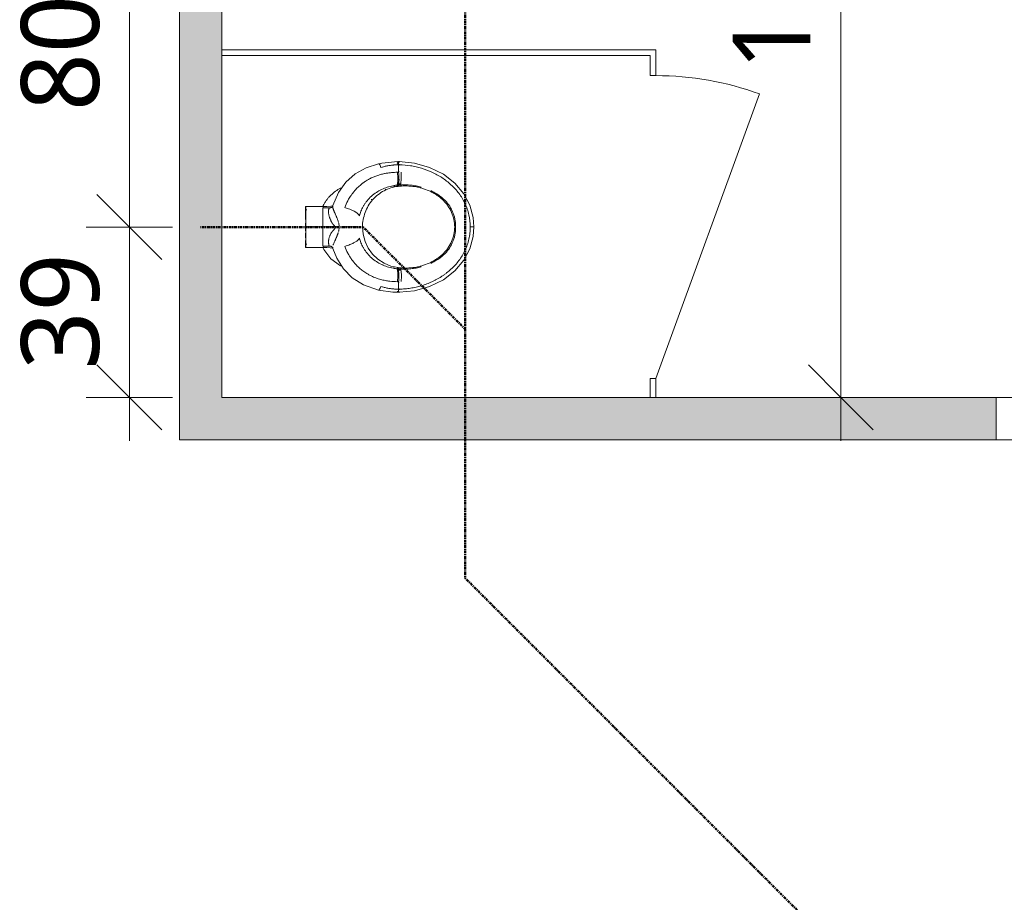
# Model space of a CAD drawing. Header units: millimetres. Extents: x -15787 to 43305, y -34460 to 16025.
# Tile 22 of 44: x 3602 to 5878, y -466 to 1575. Entities that reach past the tile are written whole.
import ezdxf

# ---------------------------------------------------------------- set-up
doc = ezdxf.new("R2010")
doc.units = ezdxf.units.MM
doc.linetypes.add('Centre', pattern=[12.5, 2.5, -1.875, 6.25, -1.875])
for name, color, linetype, lineweight in [('A-ANNO-DIMS', 211, 'Continuous', 9), ('A-ANNO-DIMS-100', 211, 'Continuous', 9), ('A-DETL', 90, 'Continuous', 50), ('A-DETL-GENF', 92, 'Continuous', 9), ('A-DOOR', 31, 'Continuous', 13), ('A-DOOR-FRAM', 31, 'Continuous', 13), ('A-WALL-PATT', 111, 'Continuous', 9), ('G-IMPT', 8, 'Continuous', 9), ('I-WALL', 2, 'Continuous', 9), ('P-SANR-FIXT', 6, 'Continuous', 9)]:
    doc.layers.add(name, color=color, linetype=linetype, lineweight=lineweight)
doc.styles.add('Trebuchet MS', font='trebuc.ttf', dxfattribs={"height": 180})
doc.dimstyles.new('Cotes100e_Intérieur', dxfattribs={"dimscale": 304.8, "dimtxt": 185.571163, "dimasz": 0.492126, "dimexe": 0.328084, "dimexo": 0.0625, "dimgap": 0.065617, "dimtad": 1, "dimdec": 0, "dimlfac": 0.1, "dimzin": 0, "dimdsep": 46, "dimtxsty": 'Trebuchet MS', "dimblk1": 'OBLIQUE', "dimblk2": 'OBLIQUE', "dimsah": 1, "dimcen": 0.09, "dimdle": 0.328084, "dimazin": 0, "dimtfac": 1, "dimtdec": 4, "dimtix": 1, "dimtmove": 0, "dimatfit": 3, "dimfxl": 0.328084, "dimfxlon": 1, "dimtvp": 1, "dimtolj": 1, "dimtzin": 0, "dimarcsym": 2})

# ---------------------------------------------------------------- blocks, each defined once
blk = doc.blocks.new('PINT_ occulus - P90 occulus rectangle-8161178-RDC_Réseaux')
at = {"layer": 'A-DOOR', "color": 23}
blk.add_line((-465, 979), (-465, 49), dxfattribs=at)
blk.add_arc((-465, 49), 930, 360, 90, dxfattribs=at)
at = {"layer": 'A-DOOR-FRAM', "color": 23}
for p, q in [((-515, 49), (-465, 49)), ((-515, -49), (-515, 49)), ((-465, 49), (-465, 9)), ((465, 49), (515, 49)), ((465, 9), (465, 49)), ((515, 49), (515, -49)), ((-465, 9), (-450, 9)), ((-450, 9), (-450, -49)), ((450, -49), (450, 9)), ((450, 9), (465, 9)), ((-450, -49), (-515, -49)), ((515, -49), (450, -49))]:
    blk.add_line(p, q, dxfattribs=at)
blk = doc.blocks.new('WC MATERNELLE POR_Contour21_P2564_BIM_FR - P256401 - CONTOUR 21 Cuvette indépendante enfant-7598413-RDC_Réseaux')
at = {"layer": 'G-IMPT', "color": 30}
for p, q in [((-21.3, 0), (-14, 0)), ((21.3, 0), (31.1, 0)), ((-47.5, -40), (-47.5, 0)), ((-47.5, -40), (-47.5, 0)), ((-47.5, -40), (-47.5, -20.1)), ((47.5, 0), (47.5, -24.1)), ((-47.5, -40.2), (-47.5, -40)), ((-44.2, -55.5), (-44.2, -40)), ((44.2, -40), (44.2, -55.5)), ((47.5, -24.1), (47.5, -39)), ((47.5, -39), (47.5, -40)), ((47.5, -40), (47.5, -40.2))]:
    blk.add_line(p, q, dxfattribs=at)
at = {"layer": 'G-IMPT', "color": 30, "flags": 128}
for points in [[(-40, -3), (-40, -2.3), (-40, -1.5), (-40, -0.8), (-40, 0)], [(-40, 0), (-40, -0.8), (-40, -1.5), (-40, -2.3), (-40, -3)], [(40, 0), (40, -0.8), (40, -1.5), (40, -2.3), (40, -3)], [(40, -3), (40, -2.3), (40, -1.5), (40, -0.8), (40, 0)], [(-47.5, -40.1), (-47.7, -48.8), (-48.2, -57.1), (-48.6, -62.6)], [(48.6, -63), (48.3, -58.3), (47.7, -49.2), (47.5, -40.8), (47.5, -40.1)], [(-146, -168.7), (-133.8, -133.8), (-117.5, -107.8), (-96.8, -87.4), (-71.9, -71.9), (-49.8, -63.2)], [(-49.8, -63.2), (-49.1, -62.9), (-47.2, -61.8), (-46, -60.6), (-45.1, -59.3)], [(-44.2, -55.6), (-44.6, -58), (-45.2, -59.4)], [(45.2, -59.4), (44.4, -57.5), (44.2, -55.6)], [(45.1, -59.3), (46.1, -60.7), (48, -62.3), (48.9, -62.9), (49.8, -63.2)], [(49.8, -63.2), (79.4, -75.8), (103.6, -93.1), (122.6, -114.6), (136.7, -140), (146, -168.7)], [(-146, -168.7), (-150.7, -201.8), (-151, -213.4)], [(151, -213.4), (147.6, -176.2), (146, -168.7)], [(-151, -215.9), (-147.5, -252), (-137.6, -286.7), (-121.8, -318.4), (-101.2, -345.1), (-77, -365.6), (-50.2, -379.7), (-21.7, -387.4), (0, -389)], [(151, -215.9), (147.5, -252), (137.6, -286.7), (121.8, -318.4), (101.2, -345.1), (77, -365.6), (50.2, -379.7), (21.7, -387.4), (0, -389)]]:
    blk.add_lwpolyline(points, dxfattribs=at)
at = {"layer": 'P-SANR-FIXT', "color": 30}
for p, q in [((-47.5, -40), (-45.2, -40.2)), ((-45.2, -40.2), (-43.9, -40.3)), ((-44.2, -55.6), (-44, -54.9)), ((-90.5, -82.6), (-89.8, -81.2)), ((-126.4, -220.9), (-122.1, -221.1)), ((-113.3, -221.3), (-109.2, -221.3)), ((-99.9, -215), (-100.1, -212.3)), ((-99.5, -219.9), (-99.9, -215)), ((99.9, -215), (99.5, -219.5)), ((109.1, -215.9), (113.3, -215.8)), ((113.3, -215.8), (117.6, -215.7)), ((117.6, -215.7), (122.1, -215.4)), ((122.1, -215.4), (126.5, -215))]:
    blk.add_line(p, q, dxfattribs=at)
at = {"layer": 'P-SANR-FIXT', "color": 30, "flags": 128}
for points in [[(-89.5, -80.6), (-73.9, -58.5), (-52.3, -42), (-47.8, -39.7)], [(0, -40), (-14.5, -40), (-27.6, -40), (-37.8, -40), (-43.5, -40), (-43.4, -40)], [(-11.8, -40), (-8.8, -39.9), (0, -39.6)], [(0, -68.6), (0, -54.3), (0, -40)], [(45.1, -90.7), (43.1, -96.4), (41, -101.9), (38.8, -107.1), (36.5, -111.9), (34.1, -116), (31.9, -119.2), (29.7, -121.7), (27.8, -123.3), (26, -124.4)], [(-93.9, -213.7), (-90.3, -197), (-83.7, -181.3), (-74.4, -167), (-62.6, -154.7), (-48.8, -144.8), (-33.3, -137.6), (-16.9, -132.9), (0, -131.1)], [(146, -168.8), (145.7, -169.8), (144.5, -171), (142.6, -172.1), (140.1, -173.1), (137.3, -174.1)], [(-96.7, -210.7), (-97.8, -211.5), (-99.5, -212.2), (-102, -212.7), (-105.1, -213), (-109, -213.2), (-113.2, -213.1), (-117.6, -212.9), (-122, -212.5), (-126.5, -212.1)], [(-122.1, -221.1), (-117.7, -221.3), (-113.3, -221.3)], [(-109.2, -221.3), (-105.5, -221), (-102.3, -220.6), (-100, -220.1)], [(-100, -220.1), (-98.4, -219.5), (-97.3, -218.8)], [(126.5, -212.1), (122, -212.5), (117.6, -212.9), (113.2, -213.1), (109, -213.2), (105.1, -213), (102, -212.7), (99.5, -212.2), (97.8, -211.5), (96.7, -210.7)], [(97, -213.5), (96.9, -212.9), (96.8, -212.4), (96.8, -211.8), (96.7, -211.3)], [(97, -213.5), (98.1, -214.2), (99.7, -214.8), (102.1, -215.3), (105.3, -215.7), (109.1, -215.9)]]:
    blk.add_lwpolyline(points, dxfattribs=at)
at = {"layer": 'P-SANR-FIXT', "color": 30}
for points, knots in [([(-47.5, 0), (-47.5, 0), (-46.6, 0), (-41.9, 0), (-36, 0), (-31.8, 0)], [0, 0, 0, 0, 0.1428571, 0.2857143, 0.5161858, 0.5161858, 0.5161858, 0.5161858]), ([(-31.1, 0), (-31.2, 0), (-33.1, 0), (-36.4, 0), (-39.4, 0), (-40, 0), (-40, 0)], [0.5654427, 0.5654427, 0.5654427, 0.5654427, 0.5714286, 0.7142857, 0.8571429, 1, 1, 1, 1]), ([(31.1, 0), (31.2, 0), (32.6, 0), (34.6, 0), (36.6, 0), (37.8, 0), (38.8, 0), (39.7, 0), (40, 0), (40, 0)], [0.5654045, 0.5654045, 0.5654045, 0.5654045, 0.5714286, 0.6785714, 0.7321429, 0.7857143, 0.8392857, 0.8928571, 1, 1, 1, 1]), ([(31.5, 0), (33.2, 0), (38.6, 0), (45.5, 0), (47.5, 0), (47.5, 0)], [0.478336, 0.478336, 0.478336, 0.478336, 0.5714286, 0.7857143, 1, 1, 1, 1]), ([(0, -0.2), (-3.9, -0.2), (-9.9, -0.3), (-17.4, -0.4), (-22.8, -0.4), (-27.9, -0.5), (-32.6, -0.5), (-37, -0.4), (-41.9, -0.4), (-46.4, -0.2), (-47.5, -0.1), (-47.5, 0)], [0, 0, 0, 0, 0.166667, 0.25, 0.333333, 0.416667, 0.5, 0.583333, 0.666667, 0.833333, 1, 1, 1, 1]), ([(-40, 0), (-40, -0.1), (-39.8, -0.1), (-38.4, -0.2), (-35.1, -0.4), (-31, -0.4), (-28.7, -0.4)], [0, 0, 0, 0, 0.0833333, 0.1666667, 0.3333333, 0.4904274, 0.4904274, 0.4904274, 0.4904274]), ([(0, -0.2), (4, -0.2), (9.9, -0.3), (17.4, -0.4), (22.8, -0.4), (27.9, -0.5), (32.7, -0.5), (36.2, -0.4), (38.8, -0.4), (41.2, -0.4), (43.7, -0.3), (45.9, -0.2), (47.2, -0.1), (47.5, -0.1), (47.5, 0)], [0, 0, 0, 0, 0.166667, 0.25, 0.333333, 0.416667, 0.5, 0.583333, 0.625, 0.666667, 0.75, 0.833333, 0.916667, 1, 1, 1, 1]), ([(0, -39.6), (0, -38.2), (0, -35.3), (0, -29.5), (0, -22.2), (0, -12), (0, -4.6), (0, -0.2)], [0, 0, 0, 0, 0.111111, 0.222222, 0.444444, 0.666667, 1, 1, 1, 1]), ([(40, 0), (40, -0.1), (39.4, -0.1), (36.8, -0.3), (34, -0.4), (32.3, -0.4), (31.3, -0.4)], [0, 0, 0, 0, 0.1428571, 0.2857143, 0.3571429, 0.4285714, 0.4285714, 0.4285714, 0.4285714]), ([(8.8, -39.9), (8.2, -39.8), (6.8, -39.8), (3.9, -39.7), (1.6, -39.6), (0, -39.6)], [0.8333333, 0.8333333, 0.8333333, 0.8333333, 0.875, 0.9166667, 1, 1, 1, 1]), ([(0, -40), (2.5, -40), (7.5, -40), (14.5, -40), (20.2, -40), (24.6, -40), (27.6, -40), (30.5, -40), (33.2, -40), (35.7, -40), (37.8, -40), (39.7, -40), (41.3, -40), (42.6, -40), (43.6, -40), (44.2, -40), (44.2, -40), (43.8, -40), (43.4, -40), (43.4, -40)], [0, 0, 0, 0, 0.0555556, 0.1111111, 0.1666667, 0.1944444, 0.2222222, 0.25, 0.2777778, 0.3055556, 0.3333333, 0.3611111, 0.3888889, 0.4166667, 0.4444444, 0.4791667, 0.5138889, 0.5486111, 0.5555556, 0.5555556, 0.5555556, 0.5555556]), ([(11.7, -40), (11.4, -40), (10.5, -39.9), (9.5, -39.9), (8.8, -39.9)], [0.76437157, 0.76437157, 0.76437157, 0.76437157, 0.79166667, 0.83333333, 0.83333333, 0.83333333, 0.83333333]), ([(47.5, -40), (47.5, -40), (47.1, -40.1), (45.7, -40.2), (44.4, -40.2), (43.9, -40.3)], [0, 0, 0, 0, 0.0833333, 0.1666667, 0.2109283, 0.2109283, 0.2109283, 0.2109283]), ([(90.4, -82.5), (90.1, -81.9), (87.9, -77.1), (83, -68.8), (75.6, -60), (68.9, -53.7), (63.7, -49.4), (58.2, -45.5), (52.8, -42.3), (49.3, -40.4), (47.7, -39.7)], [0.5469356, 0.5469356, 0.5469356, 0.5469356, 0.5555556, 0.6111111, 0.6666667, 0.6944444, 0.7222222, 0.75, 0.7777778, 0.7985871, 0.7985871, 0.7985871, 0.7985871]), ([(-44, -54.9), (-43.9, -54.6), (-43.5, -54.2), (-42.7, -53.8), (-42.1, -53.5), (-41.4, -53.4), (-40.5, -53.3), (-39.4, -53.3), (-37.8, -53.2), (-36.5, -53.1), (-35.3, -53), (-34.4, -53), (-33.9, -53.1), (-33.5, -53.1), (-33.1, -53.1), (-32.6, -53.1), (-31.6, -53.2), (-30.3, -53.2), (-28.6, -53.5), (-26.6, -53.9), (-24.2, -54.7), (-21.5, -55.7), (-18.6, -56.8), (-16.2, -57.9), (-14.4, -58.8), (-13.1, -59.7), (-12.2, -60.3), (-11.6, -60.9), (-11, -61.3), (-10.6, -61.7), (-10.3, -61.8), (-10.1, -62), (-9.9, -62.1), (-9.6, -62.4), (-9.2, -62.7), (-8.5, -63.3), (-7.6, -64.1), (-6.5, -65.1), (-5.4, -66.1), (-4.5, -66.8), (-4, -67.2), (-3.7, -67.4), (-3.4, -67.6), (-3, -67.8), (-2.5, -68.1), (-2, -68.3), (-1.3, -68.6), (-0.6, -68.7), (-0.2, -68.6), (0, -68.6)], [0, 0, 0, 0, 0.0625, 0.09375, 0.125, 0.15625, 0.1875, 0.25, 0.28125, 0.3125, 0.34375, 0.359375, 0.367188, 0.375, 0.382812, 0.390625, 0.40625, 0.4375, 0.46875, 0.5, 0.53125, 0.5625, 0.59375, 0.625, 0.65625, 0.6875, 0.703125, 0.71875, 0.734375, 0.742188, 0.746094, 0.75, 0.753906, 0.757812, 0.765625, 0.78125, 0.796875, 0.8125, 0.84375, 0.859375, 0.867188, 0.875, 0.882812, 0.890625, 0.90625, 0.921875, 0.9375, 0.96875, 1, 1, 1, 1]), ([(-42, -63.6), (-41.2, -63.8), (-39.6, -64.4), (-36.7, -65.6), (-33.9, -66.8), (-31.5, -67.9), (-30.2, -68.5), (-29.6, -68.8)], [0.375, 0.375, 0.375, 0.375, 0.4375, 0.5, 0.5625, 0.59375, 0.625, 0.625, 0.625, 0.625]), ([(22, -55.3), (21.3, -55.5), (19.9, -56), (17.7, -56.9), (16, -57.7), (14.7, -58.4), (13.7, -58.8), (12.9, -59.2), (11.9, -59.7), (11, -60.1), (10.1, -60.6), (9.4, -61), (8.8, -61.4), (8.2, -61.9), (7.8, -62.2), (7.3, -62.6), (6.7, -63.1), (5.8, -63.9), (4.5, -65), (3.4, -66.1), (2.6, -66.7), (2.1, -67.1), (1.8, -67.4), (1.5, -67.6), (0.9, -68), (0.4, -68.3), (0, -68.6)], [0.5555556, 0.5555556, 0.5555556, 0.5555556, 0.5833333, 0.6111111, 0.6388889, 0.6527778, 0.6666667, 0.6805556, 0.6944444, 0.7222222, 0.7361111, 0.75, 0.7638889, 0.7708333, 0.7777778, 0.7847222, 0.7916667, 0.8055556, 0.8333333, 0.8611111, 0.8888889, 0.9027778, 0.9166667, 0.9305556, 0.9444444, 1, 1, 1, 1]), ([(36.7, -65.6), (36.4, -65.8), (35.9, -66), (34.8, -66.4), (33.3, -67.1), (31.5, -67.9), (29.5, -68.8), (27.5, -69.7), (25.3, -70.7), (23, -71.7), (20.6, -72.7), (18.2, -73.6), (14.9, -74.8), (12.3, -75.6), (10.6, -76)], [0.5, 0.5, 0.5, 0.5, 0.515625, 0.53125, 0.5625, 0.59375, 0.625, 0.65625, 0.6875, 0.71875, 0.75, 0.78125, 0.8125, 0.875, 0.875, 0.875, 0.875]), ([(35.5, -53.1), (34.7, -53.1), (33.5, -53), (31.6, -53.1), (30, -53.3), (28.1, -53.6), (26.1, -54), (24.1, -54.6), (22.7, -55), (22, -55.3)], [0.3333333, 0.3333333, 0.3333333, 0.3333333, 0.3888889, 0.4166667, 0.4444444, 0.4722222, 0.5, 0.5277778, 0.5555556, 0.5555556, 0.5555556, 0.5555556]), ([(42, -63.6), (41.8, -63.7), (41.4, -63.8), (40.6, -64.1), (39.5, -64.5), (38.4, -64.9), (37.4, -65.3), (36.9, -65.5), (36.7, -65.6)], [0.375, 0.375, 0.375, 0.375, 0.390625, 0.40625, 0.4375, 0.46875, 0.484375, 0.5, 0.5, 0.5, 0.5]), ([(46.4, -62.8), (45.8, -62.8), (44.7, -62.9), (43.4, -63.2), (42.6, -63.4), (42.2, -63.5), (42, -63.6)], [0.25, 0.25, 0.25, 0.25, 0.3125, 0.34375, 0.359375, 0.375, 0.375, 0.375, 0.375]), ([(44, -54.9), (43.9, -54.6), (43.5, -54.2), (42.9, -53.8), (42.5, -53.7), (42.4, -53.6)], [0, 0, 0, 0, 0.0555556, 0.0833333, 0.1111111, 0.1111111, 0.1111111, 0.1111111]), ([(44, -54.9), (44, -55.7), (44.2, -57.4), (45.2, -59.7), (46.8, -61.7), (48.1, -62.7), (48.8, -63.1)], [0, 0, 0, 0, 0.2, 0.4, 0.6, 0.7781518, 0.7781518, 0.7781518, 0.7781518]), ([(49.7, -63.2), (49.5, -63.1), (49, -63), (48, -62.8), (47.1, -62.8), (46.5, -62.8)], [0.125, 0.125, 0.125, 0.125, 0.15625, 0.1875, 0.2465981, 0.2465981, 0.2465981, 0.2465981]), ([(-45.1, -90.7), (-43.5, -95.2), (-41.3, -101), (-38.8, -107), (-37, -110.9), (-35.2, -114.2), (-33.5, -117), (-31.7, -119.5), (-29.3, -122.3), (-27.3, -123.8), (-26, -124.4)], [0, 0, 0, 0, 0.2, 0.3, 0.4, 0.5, 0.6, 0.7, 0.8, 1, 1, 1, 1]), ([(-29.6, -68.8), (-28.9, -69.1), (-27.5, -69.7), (-25.3, -70.7), (-23.4, -71.5), (-21.9, -72.1), (-20.6, -72.7), (-19.4, -73.1), (-18.1, -73.6), (-16.9, -74.1), (-15.4, -74.6), (-14.3, -75), (-13.5, -75.2), (-13.1, -75.3)], [0.625, 0.625, 0.625, 0.625, 0.65625, 0.6875, 0.71875, 0.734375, 0.75, 0.765625, 0.78125, 0.8125, 0.828125, 0.84375, 0.8531511, 0.8531511, 0.8531511, 0.8531511]), ([(-10.6, -76.1), (-10, -76.2), (-8.7, -76.5), (-6.5, -77), (-4.6, -77.3), (-3.1, -77.5), (-1.7, -77.7), (-0.8, -77.7), (0, -77.7)], [0.875, 0.875, 0.875, 0.875, 0.890625, 0.90625, 0.9375, 0.953125, 0.96875, 1, 1, 1, 1]), ([(0, -77.7), (0, -77.3), (0, -76.4), (0, -75.1), (0, -73.8), (0, -71.6), (0, -69.9), (0, -68.6)], [0, 0, 0, 0, 0.142857, 0.285714, 0.428571, 0.571429, 1, 1, 1, 1]), ([(0, -120.9), (0, -119.8), (0, -116.9), (0, -109.1), (0, -101.3), (0, -94.5), (0, -91), (0, -89.3)], [-1, -1, -1, -1, -0.666667, -0.444444, -0.222222, -0.111111, 0, 0, 0, 0]), ([(74.9, -106.4), (74.3, -106), (70.8, -103.5), (66, -100.5), (61.6, -98.1), (60.4, -97.5)], [0.7777778, 0.7777778, 0.7777778, 0.7777778, 0.7916667, 0.8611111, 0.8887876, 0.8887876, 0.8887876, 0.8887876]), ([(88.6, -117.9), (86.4, -115.8), (82, -111.8), (77.3, -108.2), (74.9, -106.5)], [0.6668695, 0.6668695, 0.6668695, 0.6668695, 0.7222222, 0.7776745, 0.7776745, 0.7776745, 0.7776745]), ([(-101, -131.9), (-102.2, -133.4), (-104.5, -136.6), (-107.9, -141.9), (-110, -145.6), (-111.1, -147.6)], [0.4444444, 0.4444444, 0.4444444, 0.4444444, 0.4791667, 0.5138889, 0.5555556, 0.5555556, 0.5555556, 0.5555556]), ([(-26, -124.4), (-29.4, -125.3), (-36.5, -127.6), (-45.3, -131.8), (-52.6, -136.2), (-58.1, -140.1), (-63.5, -144.5), (-70.4, -151.1), (-78.2, -160.5), (-85.6, -172.6), (-91.1, -185.3), (-93.6, -194), (-94.6, -198.3)], [0, 0, 0, 0, 0.1111111, 0.2222222, 0.2777778, 0.3333333, 0.3888889, 0.4444444, 0.5555556, 0.6666667, 0.7777778, 0.8888889, 0.8888889, 0.8888889, 0.8888889]), ([(26, -124.4), (29.4, -125.3), (36.5, -127.6), (45.3, -131.7), (52.6, -136.2), (59.9, -141.4), (68.9, -149.3), (78.2, -160.5), (85.6, -172.6), (91.1, -185.2), (93.6, -194), (94.6, -198.3)], [0, 0, 0, 0, 0.1111111, 0.2222222, 0.2777778, 0.3333333, 0.4444444, 0.5555556, 0.6666667, 0.7777778, 0.8888889, 0.8888889, 0.8888889, 0.8888889]), ([(101, -131.8), (100, -130.6), (96.7, -126.3), (92.4, -121.6), (89.2, -118.4), (88.6, -117.9)], [0.5556642, 0.5556642, 0.5556642, 0.5556642, 0.5833333, 0.6527778, 0.6666667, 0.6666667, 0.6666667, 0.6666667]), ([(111.1, -147.6), (110.2, -145.9), (108.3, -142.5), (104.9, -137.2), (102.4, -133.7), (101, -131.9)], [0.4444444, 0.4444444, 0.4444444, 0.4444444, 0.4791667, 0.5138889, 0.5555556, 0.5555556, 0.5555556, 0.5555556]), ([(-111.1, -147.7), (-111.9, -149), (-114.3, -153.8), (-117.2, -160.6), (-119.7, -167.8), (-121.3, -173.3), (-122.7, -178.8), (-124.1, -185.9), (-125.9, -198), (-126.4, -206.8), (-126.5, -212.1)], [0.555711, 0.555711, 0.555711, 0.555711, 0.5833333, 0.6527778, 0.6875, 0.7222222, 0.7569444, 0.7916667, 0.8611111, 1, 1, 1, 1]), ([(126.5, -212.1), (126.4, -207.9), (126.1, -201), (125, -191.7), (124.1, -186.2), (123.3, -182), (122.4, -177.7), (121.3, -173.3), (120, -168.9), (118.1, -163.1), (115.3, -156), (112.6, -150.4), (111.1, -147.6)], [0, 0, 0, 0, 0.1111111, 0.1666667, 0.1944444, 0.2222222, 0.25, 0.2777778, 0.3055556, 0.3333333, 0.3888889, 0.4444444, 0.4444444, 0.4444444, 0.4444444]), ([(-145.9, -168.4), (-145.9, -168.5), (-145.9, -168.5), (-145.9, -168.6), (-146, -168.6), (-146, -168.6)], [0.2, 0.2, 0.2, 0.2, 0.2125, 0.225, 0.25, 0.25, 0.25, 0.25]), ([(-146, -168.6), (-146, -168.7), (-146, -168.8), (-145.9, -168.9), (-145.8, -169), (-145.7, -169.1), (-145.6, -169.3), (-145.5, -169.5), (-145.3, -169.7), (-144.9, -170.1), (-144.5, -170.5), (-143.9, -170.8), (-143.1, -171.4), (-142.3, -171.8), (-141.8, -172.1)], [0.25, 0.25, 0.25, 0.25, 0.3, 0.35, 0.375, 0.4, 0.425, 0.45, 0.5, 0.55, 0.6, 0.65, 0.7, 0.8, 0.8, 0.8, 0.8]), ([(-137.3, -174.1), (-137.8, -175.3), (-138.6, -177.8), (-139.7, -181.7), (-140.8, -185.8), (-141.7, -190), (-142.2, -194.4), (-142.6, -198.8), (-143.1, -202.3), (-143.4, -205.1), (-143.6, -207.1), (-143.7, -209.2), (-143.7, -211.8), (-143.7, -213.7), (-143.7, -215)], [0, 0, 0, 0, 0.1, 0.2, 0.3, 0.4, 0.5, 0.6, 0.7, 0.75, 0.8, 0.85, 0.9, 1, 1, 1, 1]), ([(143.7, -215), (143.7, -213.7), (143.7, -211.8), (143.7, -209.2), (143.6, -207.1), (143.4, -205.1), (143.1, -202.3), (142.6, -198.8), (142.2, -194.4), (141.7, -190), (140.8, -185.8), (139.7, -181.7), (138.6, -177.8), (137.8, -175.3), (137.3, -174.1)], [0, 0, 0, 0, 0.1, 0.15, 0.2, 0.25, 0.3, 0.4, 0.5, 0.6, 0.7, 0.8, 0.9, 1, 1, 1, 1]), ([(-94.5, -203.2), (-94.4, -203.5), (-94.4, -204), (-94.3, -204.5), (-94.2, -204.8)], [0.949640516, 0.949640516, 0.949640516, 0.949640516, 0.953125, 0.956558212, 0.956558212, 0.956558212, 0.956558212]), ([(93.7, -207.7), (93.7, -207.7), (93.9, -206.7), (94.1, -205.7), (94.2, -204.8)], [0.03062316, 0.03062316, 0.03062316, 0.03062316, 0.03125, 0.04354356, 0.04354356, 0.04354356, 0.04354356]), ([(-149.5, -214.2), (-149.6, -214.3), (-149.7, -214.5), (-149.8, -214.8), (-149.9, -215.1), (-150.1, -215.5), (-150.3, -216.2), (-150.5, -217), (-150.6, -217.4), (-150.7, -217.5), (-150.8, -217.5), (-150.9, -217.3), (-151, -216.9), (-151, -216.4), (-151, -216.1), (-151, -215.9), (-151, -215.8), (-151, -215.7), (-151, -215.6), (-151, -215.5), (-151, -215.5), (-151, -215.4), (-150.9, -215.3), (-150.9, -215.2), (-150.8, -215.1), (-150.6, -215), (-150.4, -215), (-150.3, -215)], [0.40625, 0.40625, 0.40625, 0.40625, 0.425, 0.4375, 0.45, 0.475, 0.5, 0.55, 0.6, 0.6125, 0.625, 0.65, 0.7, 0.725, 0.75, 0.7625, 0.775, 0.7875, 0.796875, 0.80625, 0.825, 0.8375, 0.85, 0.875, 0.9, 0.95, 1, 1, 1, 1]), ([(-150.9, -213.6), (-150.9, -213.7), (-150.7, -213.8), (-150, -214.1), (-148.8, -214.4), (-147.7, -214.6), (-147.2, -214.6)], [0.3333333, 0.3333333, 0.3333333, 0.3333333, 0.4166667, 0.5, 0.6666667, 0.7650242, 0.7650242, 0.7650242, 0.7650242]), ([(-148.5, -212.3), (-148.6, -212.4), (-148.8, -212.7), (-149, -213.2), (-149.1, -213.5), (-149.3, -213.7), (-149.4, -213.9), (-149.4, -214), (-149.4, -214.1)], [0.3, 0.3, 0.3, 0.3, 0.325, 0.35, 0.3625, 0.375, 0.3875, 0.396875, 0.396875, 0.396875, 0.396875]), ([(-126.5, -215), (-127.2, -215), (-128.5, -215), (-130.4, -215), (-132.4, -215), (-135, -215), (-137.5, -215), (-140, -215), (-141.9, -215), (-143.1, -215), (-143.7, -215)], [0, 0, 0, 0, 0.111111, 0.222222, 0.333333, 0.444444, 0.666667, 0.777778, 0.888889, 1, 1, 1, 1]), ([(-126.7, -215.3), (-127.2, -215.3), (-127.9, -215.2), (-128.5, -215.2), (-128.7, -215.1)], [0.52650153, 0.52650153, 0.52650153, 0.52650153, 0.55, 0.55789677, 0.55789677, 0.55789677, 0.55789677]), ([(-97, -213.5), (-97.6, -213.9), (-99, -214.3), (-101.5, -214.7), (-104.3, -215.1), (-108.7, -215.3), (-116, -215.4), (-122.6, -215.2), (-126.5, -215)], [0, 0, 0, 0, 0.2, 0.3, 0.4, 0.6, 0.8, 1, 1, 1, 1]), ([(-94.2, -214.6), (-94.7, -214.6), (-98, -214.6), (-103.8, -214.6), (-109.5, -214.9), (-112.5, -215.2), (-113, -215.3)], [0.082945, 0.082945, 0.082945, 0.082945, 0.1, 0.2, 0.3, 0.3219855, 0.3219855, 0.3219855, 0.3219855]), ([(-92.2, -267.3), (-93.3, -263.5), (-95, -255.7), (-97.4, -239.6), (-97.8, -227.1), (-97.3, -218.8)], [0.7777778, 0.7777778, 0.7777778, 0.7777778, 0.8333333, 0.8888889, 1, 1, 1, 1]), ([(-97.3, -218.8), (-97.3, -218.6), (-97.3, -218.4), (-97.3, -218), (-97.3, -217.8), (-97.3, -217.5), (-97.3, -217.2), (-97.3, -217), (-97.3, -216.7), (-97.2, -216.4), (-97.2, -216.2), (-97.2, -215.9), (-97.2, -215.6), (-97.1, -215.3), (-97.1, -215.1), (-97.1, -214.8), (-97, -214.5), (-97, -214.3), (-97, -213.9), (-97, -213.6), (-97, -213.5)], [0, 0, 0, 0, 0.1, 0.15, 0.2, 0.25, 0.3, 0.35, 0.4, 0.45, 0.5, 0.55, 0.6, 0.65, 0.7, 0.75, 0.8, 0.85, 0.9, 1, 1, 1, 1]), ([(-94.6, -221.5), (-95, -227.3), (-95, -238.9), (-93.3, -253.4), (-90.9, -264.6), (-87.7, -275.6), (-83.2, -286.9), (-77.8, -297), (-73.2, -304.3), (-68.1, -311.3), (-62.3, -317.7), (-56, -323.7), (-46.8, -330.9), (-34, -338), (-17.4, -343.3), (-5.9, -344.5), (0, -344.6)], [0, 0, 0, 0, 0.1, 0.2, 0.25, 0.3, 0.4, 0.45, 0.5, 0.55, 0.6, 0.65, 0.7, 0.8, 0.9, 1, 1, 1, 1]), ([(143.7, -217.2), (143.5, -225.6), (142.4, -238.3), (139.3, -255.2), (135, -272), (126.9, -292.1), (114.8, -315.4), (100.7, -332.9), (88.2, -345.7), (74.6, -357.3), (54.6, -369.3), (28.4, -378.6), (9.5, -380.6), (0, -380.5)], [0, 0, 0, 0, 0.111111, 0.166667, 0.222222, 0.333333, 0.444444, 0.555556, 0.611111, 0.666667, 0.777778, 0.888889, 1, 1, 1, 1]), ([(0, -344.6), (5.9, -344.5), (17.4, -343.3), (34, -338), (46.8, -330.9), (56, -323.7), (62.3, -317.7), (68.1, -311.3), (73.2, -304.3), (77.8, -297), (83.2, -286.9), (87.7, -275.6), (90.9, -264.6), (93.3, -253.4), (95, -238.9), (95, -227.3), (94.6, -221.5)], [0, 0, 0, 0, 0.1, 0.2, 0.3, 0.35, 0.4, 0.45, 0.5, 0.55, 0.6, 0.7, 0.75, 0.8, 0.9, 1, 1, 1, 1]), ([(97.3, -218.8), (97.8, -227.1), (97.4, -239.5), (95, -255.7), (93.2, -263.5), (92.2, -267.3)], [0, 0, 0, 0, 0.1111111, 0.1666667, 0.2222222, 0.2222222, 0.2222222, 0.2222222]), ([(94.2, -214.6), (94.7, -214.6), (98, -214.6), (102.1, -214.6), (105.5, -214.7), (106.4, -214.8)], [0.0829454, 0.0829454, 0.0829454, 0.0829454, 0.1, 0.2, 0.2345528, 0.2345528, 0.2345528, 0.2345528]), ([(97.3, -218.8), (97.3, -218.6), (97.3, -218.4), (97.3, -218), (97.3, -217.8), (97.3, -217.5), (97.3, -217.2), (97.3, -217), (97.3, -216.7), (97.2, -216.4), (97.2, -216.2), (97.2, -215.9), (97.2, -215.6), (97.1, -215.3), (97.1, -215.1), (97.1, -214.8), (97, -214.5), (97, -214.3), (97, -213.9), (97, -213.6), (97, -213.5)], [0, 0, 0, 0, 0.1, 0.15, 0.2, 0.25, 0.3, 0.35, 0.4, 0.45, 0.5, 0.55, 0.6, 0.65, 0.7, 0.75, 0.8, 0.85, 0.9, 1, 1, 1, 1]), ([(126.4, -220.9), (122.6, -221), (117.7, -221), (112.5, -220.9), (109.1, -220.7), (106.3, -220.5), (103.8, -220.3), (101.7, -220.1), (99.9, -219.7), (98.4, -219.3), (97.6, -219), (97.3, -218.8)], [0, 0, 0, 0, 0.2, 0.3, 0.4, 0.5, 0.6, 0.7, 0.8, 0.9, 1, 1, 1, 1]), ([(108.2, -214.9), (109.3, -214.9), (111.3, -215.1), (113.3, -215.3), (114.2, -215.4)], [0.25715685, 0.25715685, 0.25715685, 0.25715685, 0.3, 0.33906893, 0.33906893, 0.33906893, 0.33906893]), ([(126.5, -215), (127.2, -215), (128.5, -215), (130.4, -215), (132.4, -215), (135, -215), (137.5, -215), (140, -215), (141.9, -215), (143.1, -215), (143.7, -215)], [0, 0, 0, 0, 0.111111, 0.222222, 0.333333, 0.444444, 0.666667, 0.777778, 0.888889, 1, 1, 1, 1]), ([(126.7, -215.3), (127.2, -215.3), (127.9, -215.2), (128.5, -215.2), (128.7, -215.1)], [0.52650152, 0.52650152, 0.52650152, 0.52650152, 0.55, 0.55777549, 0.55777549, 0.55777549, 0.55777549]), ([(146.5, -212.2), (146.4, -212.3), (146.1, -212.7), (145.5, -213.6), (144.7, -214.9), (144.1, -216.4), (143.7, -217.2)], [0.85, 0.85, 0.85, 0.85, 0.875, 0.9, 0.95, 1, 1, 1, 1]), ([(150.3, -215), (150.4, -215), (150.6, -215), (150.8, -215.1), (150.9, -215.2), (150.9, -215.3), (151, -215.4), (151, -215.4), (151, -215.5), (151, -215.6), (151, -215.6), (151, -215.8), (151, -215.9), (151, -216.1), (151, -216.4), (151, -216.9), (150.9, -217.3), (150.8, -217.5), (150.7, -217.5), (150.6, -217.4), (150.5, -217), (150.3, -216.2), (150.1, -215.5), (149.9, -215.1), (149.8, -214.8), (149.7, -214.5), (149.6, -214.3), (149.5, -214.2), (149.4, -214), (149.3, -213.8), (149.1, -213.5), (149, -213.2), (148.8, -212.7), (148.5, -212.2), (148.2, -211.8), (147.9, -211.6), (147.7, -211.5), (147.6, -211.4), (147.4, -211.5), (147.3, -211.5), (147.3, -211.5)], [0, 0, 0, 0, 0.05, 0.1, 0.125, 0.15, 0.1625, 0.175, 0.1875, 0.196875, 0.20625, 0.225, 0.2375, 0.25, 0.275, 0.3, 0.35, 0.375, 0.3875, 0.4, 0.45, 0.5, 0.525, 0.55, 0.5625, 0.575, 0.5875, 0.596875, 0.60625, 0.625, 0.6375, 0.65, 0.675, 0.7, 0.725, 0.75, 0.7625, 0.775, 0.7875, 0.796875, 0.796875, 0.796875, 0.796875]), ([(-141.5, -242.5), (-140.8, -246.8), (-139.7, -253.2), (-137.7, -261.6), (-136, -267.7), (-133.9, -273.9), (-131.6, -280.1), (-129.1, -286.2), (-126.5, -292), (-123.8, -297.7), (-120.8, -303.5), (-117.6, -309.3), (-114.1, -315.1), (-110.2, -320.7), (-104.8, -327.8), (-100.5, -332.8), (-97.5, -336)], [0.1111111, 0.1111111, 0.1111111, 0.1111111, 0.1666667, 0.1944444, 0.2222222, 0.25, 0.2777778, 0.3055556, 0.3333333, 0.3611111, 0.3888889, 0.4166667, 0.4444444, 0.4722222, 0.5, 0.5555556, 0.5555556, 0.5555556, 0.5555556]), ([(0, -346.8), (-3.1, -346.8), (-9.1, -346.6), (-17.7, -345.3), (-25.7, -343.4), (-33.3, -340.8), (-40.7, -337.4), (-50.2, -331.9), (-59.1, -324.8), (-67.6, -315.8), (-73.5, -308.1), (-79.1, -299.2), (-82.5, -292.6), (-84.1, -289.2)], [0, 0, 0, 0, 0.0555556, 0.1111111, 0.1666667, 0.2222222, 0.2777778, 0.3333333, 0.4444444, 0.5, 0.5555556, 0.6111111, 0.6666667, 0.6666667, 0.6666667, 0.6666667]), ([(84.1, -289.2), (82.5, -292.7), (79.1, -299.2), (73.5, -308), (67.6, -315.8), (59.1, -324.8), (50.2, -331.9), (40.7, -337.4), (33.3, -340.8), (25.7, -343.4), (17.7, -345.3), (9.1, -346.6), (3.1, -346.8), (0, -346.8)], [0.3333333, 0.3333333, 0.3333333, 0.3333333, 0.3888889, 0.4444444, 0.5, 0.5555556, 0.6666667, 0.7222222, 0.7777778, 0.8333333, 0.8888889, 0.9444444, 1, 1, 1, 1]), ([(0, -344.6), (0, -344.9), (0, -345.6), (0, -346.4), (0, -346.8)], [0, 0, 0, 0, 0.4, 1, 1, 1, 1]), ([(0, -381.1), (0, -381.3), (0, -381.8), (0, -382.6), (0, -383.6), (0, -385), (0, -385.9), (0, -386.4)], [0, 0, 0, 0, 0.111111, 0.222222, 0.444444, 0.666667, 1, 1, 1, 1]), ([(0, -386.4), (0, -386.8), (0, -387.5), (0, -388.6), (0, -388.9), (0, -389)], [-1, -1, -1, -1, -0.8333333, -0.6666667, -0.3333333, -0.3333333, -0.3333333, -0.3333333])]:
    blk.add_open_spline(points, degree=3, knots=knots, dxfattribs=at)
for points in [[(-17.4, 0), (-20.1, 0), (-22.6, 0), (-25, 0)], [(0, 0), (-3, 0), (-6, 0), (-8.9, 0)], [(0, 0), (3, 0), (6, 0), (8.9, 0)], [(17.4, 0), (20.1, 0), (22.6, 0), (25, 0)], [(-49.7, -63.2), (-49.5, -63.1), (-49.1, -63), (-48.3, -62.9), (-47.5, -62.8), (-46.8, -62.8), (-46.4, -62.8)], [(-44, -54.9), (-44, -55.7), (-44.2, -57.4), (-45.2, -59.7), (-46.3, -61.1), (-47, -61.7)], [(42.4, -53.6), (42.2, -53.6), (41.8, -53.5), (41.3, -53.4), (40.7, -53.3), (39.9, -53.2), (38.9, -53.2), (37.8, -53.1), (36.7, -53.1), (35.9, -53.1), (35.5, -53.1)], [(43.8, -56.9), (44.2, -56.1), (44.3, -55.5), (44, -54.9)], [(-45.1, -90.7), (-50.3, -92.6), (-55.4, -94.8), (-60.4, -97.5)], [(8.8, -76.4), (6, -77.1), (3, -77.5), (0, -77.7)], [(60.4, -97.5), (55.4, -94.8), (50.3, -92.6), (45.1, -90.7)], [(-74.9, -106.4), (-77.3, -108.1), (-82, -111.8), (-88.6, -117.8), (-95.1, -124.5), (-99.1, -129.4), (-101, -131.9)], [(-60.4, -97.5), (-62.9, -98.8), (-67.8, -101.6), (-72.6, -104.7), (-74.9, -106.4)], [(93.9, -213.7), (93.2, -208), (90.8, -196.9), (84.2, -181), (74.8, -166.7), (63, -154.4), (49, -144.3), (33.5, -137.2), (17, -132.5), (5.7, -131.2), (0, -131.1)], [(63.4, -153.4), (63.4, -152.7), (63.4, -152), (63.4, -151.4)], [(-141.8, -172.1), (-140.6, -172.7), (-139.1, -173.4), (-137.3, -174.1)], [(-87.2, -179.2), (-87.2, -178.5), (-87.2, -177.7), (-87.2, -177)], [(-94.7, -199.1), (-95.6, -203.1), (-96.3, -207), (-96.7, -210.7)], [(87, -183.7), (87, -184.6), (87, -185.4), (86.9, -186.3)], [(94.4, -203.5), (94.6, -202.7), (94.7, -202), (94.8, -201.3)], [(94.7, -199), (95.6, -203), (96.3, -206.9), (96.7, -210.7)], [(-150.3, -215), (-150.3, -214.7), (-150.3, -214.4), (-150.3, -214.1)], [(-146.3, -214.8), (-145.4, -214.8), (-144.6, -214.9), (-143.7, -215)], [(-141.9, -215.1), (-142.9, -215.1), (-143.9, -215.1), (-144.9, -215.1)], [(-143.7, -217.2), (-144.1, -216.4), (-144.4, -215.7), (-144.7, -215)], [(-143.7, -215), (-143.6, -215.4), (-143.6, -216.1), (-143.6, -216.8), (-143.7, -217.2)], [(-143.7, -217.2), (-143.6, -221.3), (-143.1, -229.6), (-142.1, -238.2), (-141.5, -242.5)], [(-126.5, -212.1), (-126.4, -212.6), (-126.3, -213.6), (-126.4, -214.5), (-126.5, -215)], [(-95.1, -215.1), (-95.7, -215.1), (-96.7, -215.2), (-98.3, -215.1), (-99.4, -215.1), (-99.9, -215)], [(-94.6, -221.5), (-94.7, -221.4), (-94.9, -221.2), (-95.2, -221), (-95.5, -220.7), (-95.8, -220.4), (-96.1, -220.1), (-96.4, -219.8), (-96.7, -219.5), (-97, -219.1), (-97.2, -218.9), (-97.3, -218.8)], [(-97, -213.5), (-96.9, -213.1), (-96.8, -212.4), (-96.8, -211.6), (-96.7, -211.3)], [(-96.7, -210.7), (-96.6, -210.8), (-96.4, -211), (-96.1, -211.3), (-95.8, -211.7), (-95.5, -212), (-95.2, -212.3), (-94.9, -212.6), (-94.7, -212.9), (-94.4, -213.2), (-94.1, -213.4), (-94, -213.6), (-93.9, -213.7)], [(-93.9, -213.7), (-94, -215), (-94.3, -217.6), (-94.5, -220.2), (-94.6, -221.5)], [(96.7, -210.7), (96.6, -210.8), (96.4, -211), (96.1, -211.3), (95.8, -211.7), (95.5, -212), (95.2, -212.3), (94.9, -212.6), (94.7, -212.9), (94.4, -213.2), (94.1, -213.4), (94, -213.6), (93.9, -213.7)], [(94.6, -221.5), (94.5, -220.2), (94.3, -217.6), (94, -215), (93.9, -213.7)], [(94.6, -221.5), (94.7, -221.4), (94.9, -221.2), (95.2, -221), (95.5, -220.7), (95.8, -220.4), (96.1, -220.1), (96.4, -219.8), (96.7, -219.5), (97, -219.1), (97.2, -218.9), (97.3, -218.8)], [(95.1, -215.1), (95.7, -215.1), (96.7, -215.2), (98.3, -215.1), (99.4, -215.1), (99.9, -215)], [(99.9, -215), (100, -214.1), (100.1, -213.2), (100.1, -212.3)], [(126.5, -215), (126.4, -214.5), (126.3, -213.6), (126.4, -212.6), (126.5, -212.1)], [(141.9, -215.1), (143.1, -215.1), (144.2, -215.1), (145.3, -215.1)], [(143.7, -217.2), (143.6, -216.8), (143.6, -216.1), (143.6, -215.4), (143.7, -215)], [(143.7, -215), (145, -214.9), (146.1, -214.8), (147.1, -214.7)], [(147.3, -214.6), (148.1, -214.5), (148.8, -214.4), (149.4, -214.3)], [(149.4, -214.3), (150, -214.1), (150.9, -213.8), (151.1, -213.5), (151, -213.3)], [(150.3, -214.1), (150.3, -214.4), (150.3, -214.7), (150.3, -215)], [(-97.5, -336), (-94.5, -339.3), (-88.3, -345.7), (-78, -354.4), (-66.6, -362.1), (-58.4, -366.5), (-54.2, -368.4)], [(-54.2, -368.4), (-50, -370.4), (-41.4, -374), (-28.1, -377.8), (-14.3, -380), (-4.8, -380.5), (0, -380.5)]]:
    blk.add_open_spline(points, degree=3, dxfattribs=at)
blk = doc.blocks.new('PINT_Composite - P70-7718759-RDC_Réseaux')
at = {"layer": 'A-DETL-GENF', "color": 30}
blk.add_line((350, 6.5), (-307.8, 245.9), dxfattribs=at)
blk.add_arc((350, 6.5), 700, 160, 180, dxfattribs=at)
blk = doc.blocks.new('DIMBLOCK4-RDC_Réseaux')
at = {"layer": 'A-ANNO-DIMS-100'}
for p, q in [((3855.5, 1095.3), (3780.5, 1170.3)), ((3855.5, 1095.3), (3755.5, 1095.3)), ((3855.5, 601.5), (3855.5, 1095.3)), ((3855.5, 1095.3), (3930.5, 1020.3)), ((3855.5, 1095.3), (3955.5, 1095.3)), ((3855.5, 701.5), (3780.5, 776.5)), ((3855.5, 701.5), (3755.5, 701.5)), ((3855.5, 701.5), (3930.5, 626.5)), ((3855.5, 701.5), (3955.5, 701.5))]:
    blk.add_line(p, q, dxfattribs=at)
at = {"layer": 'A-ANNO-DIMS-100', "color": 0, "insert": (3605.2, 766.3), "char_height": 180, "width": 317.044, "attachment_point": 1, "rotation": 90, "line_spacing_factor": 1.048425, "style": 'Trebuchet MS'}
blk.add_mtext('39', dxfattribs=at)
blk = doc.blocks.new('_Oblique')
at = {"color": 0, "linetype": 'ByBlock', "lineweight": -2}
blk.add_line((-0.5, -0.5), (0.5, 0.5), dxfattribs=at)
blk = doc.blocks.new('DIMBLOCK5-RDC_Réseaux')
at = {"layer": 'A-ANNO-DIMS-100'}
for p, q in [((3855.5, 1895.5), (3780.5, 1970.5)), ((3855.5, 1895.5), (3755.5, 1895.5)), ((3855.5, 1095.3), (3855.5, 1895.5)), ((3855.5, 1895.5), (3930.5, 1820.5)), ((3855.5, 1895.5), (3955.5, 1895.5)), ((3855.5, 1095.3), (3780.5, 1170.3)), ((3855.5, 1095.3), (3755.5, 1095.3)), ((3855.5, 1095.3), (3930.5, 1020.3)), ((3855.5, 1095.3), (3955.5, 1095.3))]:
    blk.add_line(p, q, dxfattribs=at)
at = {"layer": 'A-ANNO-DIMS-100', "color": 0, "insert": (3605.2, 1363.3), "char_height": 180, "width": 317.044, "attachment_point": 1, "rotation": 90, "line_spacing_factor": 1.048425, "style": 'Trebuchet MS'}
blk.add_mtext('80', dxfattribs=at)
blk = doc.blocks.new('DIMBLOCK11-RDC_Réseaux')
at = {"layer": 'A-ANNO-DIMS-100'}
for p, q in [((5500.4, 2710.2), (5500.4, 601.5)), ((5500.4, 2610.2), (5425.4, 2685.2)), ((5500.4, 2610.2), (5400.4, 2610.2)), ((5500.4, 2610.2), (5575.4, 2535.2)), ((5500.4, 2610.2), (5600.4, 2610.2)), ((5500.4, 701.5), (5425.4, 776.5)), ((5500.4, 701.5), (5400.4, 701.5)), ((5500.4, 701.5), (5575.4, 626.5)), ((5500.4, 701.5), (5600.4, 701.5))]:
    blk.add_line(p, q, dxfattribs=at)
at = {"layer": 'A-ANNO-DIMS-100', "color": 0, "insert": (5250.1, 1457.7), "char_height": 180, "width": 475.565, "attachment_point": 1, "rotation": 90, "line_spacing_factor": 1.048425, "style": 'Trebuchet MS'}
blk.add_mtext('191', dxfattribs=at)

msp = doc.modelspace()

# ---------------------------------------------------------------- hatches: boundary and pattern name
at = {"layer": 'A-WALL-PATT'}
msp.add_hatch(color=30, dxfattribs=at).paths.add_polyline_path([(3971.1, 701.5), (4069.1, 701.5), (4069.1, 2011.5), (3971.1, 2011.5), (3971.1, 837.9)])
h = msp.add_hatch(color=30, dxfattribs=at)
h.paths.add_polyline_path([(8674.7, 603.5), (8674.7, 701.5), (6889.9, 701.5), (6889.9, 603.5)])
h.paths.add_polyline_path([(5859.9, 603.5), (5859.9, 701.5), (3971.1, 701.5), (3971.1, 603.5), (4933, 603.5)])

# ---------------------------------------------------------------- linework, layer by layer
at = {"layer": 'A-DETL', "linetype": 'Centre'}
for p, q in [((4632.1, 7214.3), (4632.1, 283.8)), ((4396, 1095.3), (4020.1, 1095.3)), ((4396, 1095.3), (4632.1, 859.3)), ((4632.1, 283.8), (6361.3, -1445.4))]:
    msp.add_line(p, q, dxfattribs=at)
at = {"layer": 'I-WALL', "color": 23, "lineweight": 13}
for p, q in [((4069.1, 701.5), (4069.1, 2893.7)), ((3971.1, 1962.5), (3971.1, 603.5)), ((5859.9, 701.5), (4069.1, 701.5)), ((5859.9, 603.5), (5859.9, 701.5)), ((3971.1, 603.5), (5859.9, 603.5))]:
    msp.add_line(p, q, dxfattribs=at)
at = {"layer": 'I-WALL', "color": 30}
for p, q in [((4069.1, 1505), (5072.9, 1505)), ((5072.9, 1505), (5072.9, 1445.3)), ((5059.9, 1492), (4069.1, 1492)), ((5059.9, 1445.3), (5059.9, 1492)), ((5059.9, 1445.3), (5072.9, 1445.3)), ((5059.9, 701.5), (5059.9, 745.3)), ((5072.9, 745.3), (5059.9, 745.3)), ((5072.9, 745.3), (5072.9, 701.5))]:
    msp.add_line(p, q, dxfattribs=at)

# ---------------------------------------------------------------- block references
at = {"layer": 'A-DOOR', "color": 23, "rotation": 269.9999999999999}
msp.add_blockref('PINT_Composite - P70-7718759-RDC_Réseaux', (5066.4, 1095.3), dxfattribs=at)
at = {"layer": 'A-DOOR-FRAM', "color": 23, "rotation": 180}
msp.add_blockref('PINT_ occulus - P90 occulus rectangle-8161178-RDC_Réseaux', (6374.9, 652.5), dxfattribs=at)
at = {"layer": 'P-SANR-FIXT', "color": 30, "rotation": 89.9999999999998}
msp.add_blockref('WC MATERNELLE POR_Contour21_P2564_BIM_FR - P256401 - CONTOUR 21 Cuvette indépendante enfant-7598413-RDC_Réseaux', (4263.1, 1095.5), dxfattribs=at)

# ---------------------------------------------------------------- dimensions: what is measured, and where the dimension line sits
at = {"layer": 'A-ANNO-DIMS'}
for base, p1, p2, override, picture, middle in [((5500.4, 701.5), (5600.4, 2610.2), (5600.4, 701.5), {"dimpost": '<>', "dimfxl": 1908.642214}, 'DIMBLOCK11-RDC_Réseaux', (5388.6, 1655.8)), ((3855.5, 1895.5), (3955.5, 1095.3), (3955.5, 1895.5), {"dimpost": '<>', "dimfxl": 800.205794}, 'DIMBLOCK5-RDC_Réseaux', (3743.9, 1495.4)), ((3855.5, 1095.3), (3955.5, 701.5), (3955.5, 1095.3), {"dimpost": '<>', "dimfxl": 393.828136}, 'DIMBLOCK4-RDC_Réseaux', (3743.6, 898.4))]:
    dim = msp.add_linear_dim(base=base, p1=p1, p2=p2, angle=90, dimstyle='Cotes100e_Intérieur', override=override, dxfattribs=at)
    dim.commit()
    dim.dimension.update_dxf_attribs({"geometry": picture, "text_midpoint": middle})

doc.saveas('drawing.dxf')
